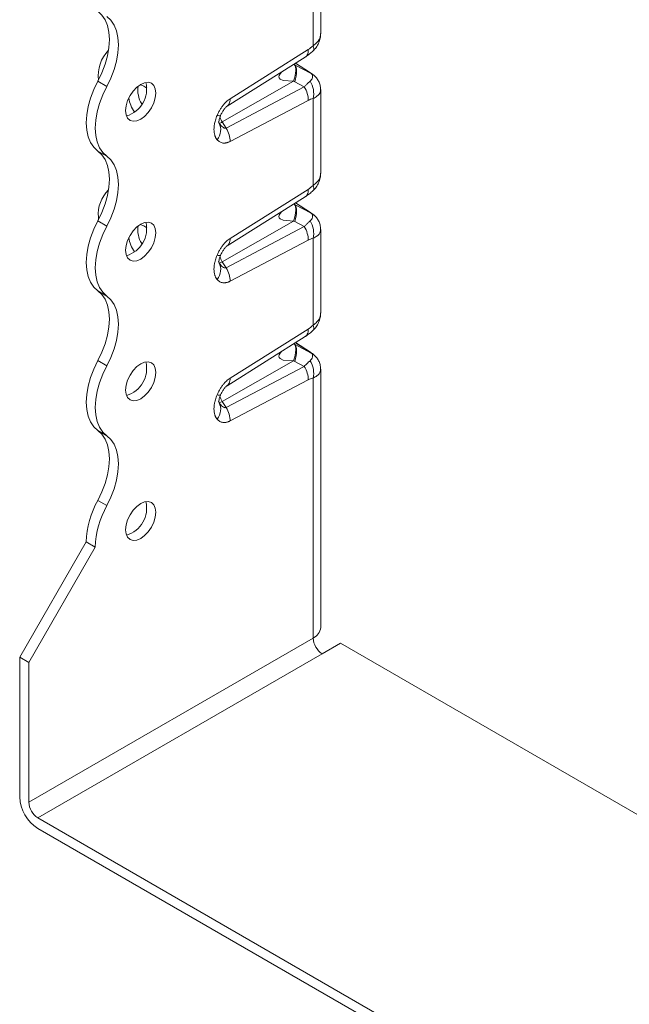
# Model space of a CAD drawing. Header units: millimetres. Extents: x 0 to 210, y 0 to 297.
# Tile 3 of 9: x 135 to 171, y 55 to 113. Entities that reach past the tile are written whole.
import ezdxf

# ---------------------------------------------------------------- set-up
doc = ezdxf.new("R2010")
doc.units = ezdxf.units.MM

msp = doc.modelspace()

# ---------------------------------------------------------------- linework, layer by layer
at = {"color": 7, "linetype": 'Continuous', "lineweight": 15}
for p, q in [((153.054, 112.123), (153.054, 117.019)), ((152.614, 111.421), (152.614, 116.496)), ((147.759, 108.321), (152.325, 111.19)), ((147.584, 107.883), (152.153, 110.753)), ((152.147, 110.756), (152.169, 110.771)), ((151.517, 110.31), (151.485, 110.334)), ((151.56, 110.284), (151.485, 110.334)), ((152.501, 109.792), (151.56, 110.284)), ((151.585, 110.396), (152.396, 109.866)), ((152.458, 109.835), (151.591, 110.4)), ((140.031, 109.348), (140.562, 109.042)), ((147.301, 106.964), (151.471, 109.341)), ((151.471, 109.341), (151.539, 109.304)), ((152.396, 109.866), (152.451, 109.832)), ((152.451, 109.832), (152.47, 109.82)), ((152.652, 109.691), (152.501, 109.792)), ((152.096, 109.013), (147.53, 106.609)), ((151.539, 109.304), (152.096, 109.013)), ((153.054, 103.957), (153.054, 108.853)), ((152.325, 108.228), (147.759, 105.824)), ((152.614, 103.256), (152.614, 108.33)), ((147.607, 107.905), (147.58, 107.888)), ((147.075, 106.974), (147.124, 106.879)), ((147.53, 106.609), (147.301, 106.964)), ((140.031, 105.265), (140.562, 104.959)), ((147.759, 100.156), (152.325, 103.025)), ((147.584, 99.718), (152.153, 102.588)), ((152.147, 102.591), (152.169, 102.605)), ((151.517, 102.145), (151.485, 102.168)), ((151.56, 102.118), (151.485, 102.168)), ((152.501, 101.627), (151.56, 102.118)), ((151.585, 102.231), (152.396, 101.701)), ((152.458, 101.669), (151.591, 102.235)), ((140.063, 101.403), (140.063, 101.243)), ((152.396, 101.701), (152.451, 101.667)), ((152.451, 101.667), (152.47, 101.655)), ((152.652, 101.526), (152.501, 101.627)), ((140.031, 101.183), (140.562, 100.876)), ((147.301, 98.798), (151.471, 101.175)), ((152.096, 100.847), (147.53, 98.443)), ((151.471, 101.175), (151.539, 101.139)), ((151.539, 101.139), (152.096, 100.847)), ((152.614, 95.09), (152.614, 100.165)), ((153.054, 95.792), (153.054, 100.688)), ((147.607, 99.74), (147.58, 99.723)), ((152.325, 100.062), (147.759, 97.658)), ((147.075, 98.809), (147.124, 98.714)), ((147.53, 98.443), (147.301, 98.798)), ((140.031, 97.1), (140.562, 96.794)), ((147.584, 91.552), (152.153, 94.422)), ((147.759, 91.991), (152.325, 94.859)), ((152.147, 94.426), (152.169, 94.44)), ((151.517, 93.979), (151.485, 94.003)), ((151.56, 93.953), (151.485, 94.003)), ((152.501, 93.461), (151.56, 93.953)), ((151.585, 94.065), (152.396, 93.536)), ((152.458, 93.504), (151.591, 94.07)), ((152.396, 93.536), (152.451, 93.502)), ((152.451, 93.502), (152.47, 93.489)), ((152.652, 93.36), (152.501, 93.461)), ((140.031, 93.017), (140.562, 92.711)), ((147.301, 90.633), (151.471, 93.01)), ((152.096, 92.682), (147.53, 90.278)), ((151.471, 93.01), (151.539, 92.973)), ((151.539, 92.973), (152.096, 92.682)), ((153.054, 77.418), (153.054, 92.522)), ((147.607, 91.574), (147.58, 91.557)), ((152.325, 91.897), (147.759, 89.493)), ((152.614, 76.806), (152.614, 91.999)), ((147.075, 90.643), (147.124, 90.548)), ((147.53, 90.278), (147.301, 90.633)), ((140.031, 88.935), (140.562, 88.628)), ((140.031, 84.852), (140.562, 84.546)), ((135.467, 75.685), (139.356, 82.421)), ((139.356, 82.421), (139.886, 82.115)), ((139.886, 82.115), (135.997, 75.378)), ((152.614, 76.806), (135.997, 67.213)), ((154.205, 76.5), (153.145, 75.887)), ((175.849, 64.005), (154.205, 76.5)), ((135.467, 75.685), (135.997, 75.378)), ((135.467, 75.685), (135.467, 67.519)), ((135.997, 67.213), (135.997, 75.378)), ((153.145, 75.887), (136.528, 66.294)), ((170.822, 46.497), (136.528, 66.294)), ((136.528, 65.682), (170.822, 45.884))]:
    msp.add_line(p, q, dxfattribs=at)
at = {"color": 7, "linetype": 'Continuous', "lineweight": 15, "flags": 128}
for points in [[(140.031, 109.348), (140.267, 109.838), (140.456, 110.337), (140.594, 110.833), (140.678, 111.318), (140.707, 111.779), (140.678, 112.208), (140.594, 112.596), (140.456, 112.933), (140.267, 113.213), (140.031, 113.431)], [(140.562, 113.125), (140.798, 112.907), (140.987, 112.627), (141.125, 112.289), (141.209, 111.902), (141.237, 111.473), (141.209, 111.011), (141.125, 110.527), (140.987, 110.03), (140.798, 109.532), (140.562, 109.042)], [(140.031, 105.265), (139.795, 105.483), (139.606, 105.763), (139.468, 106.101), (139.384, 106.488), (139.356, 106.917), (139.384, 107.378), (139.468, 107.863), (139.606, 108.36), (139.795, 108.858), (140.031, 109.348)], [(150.783, 109.893), (150.68, 109.778), (150.633, 109.687), (150.618, 109.605), (150.633, 109.534), (150.679, 109.473), (150.866, 109.383), (151.471, 109.341), (151.471, 109.341)], [(140.562, 109.042), (140.326, 108.552), (140.137, 108.053), (139.999, 107.557), (139.915, 107.072), (139.886, 106.611), (139.915, 106.182), (139.999, 105.794), (140.137, 105.457), (140.326, 105.177), (140.562, 104.959)], [(141.654, 107.631), (141.684, 107.913), (141.773, 108.21), (141.913, 108.502), (142.096, 108.77), (142.309, 108.995), (142.538, 109.162), (142.767, 109.259), (142.98, 109.281), (143.163, 109.224), (143.304, 109.094), (143.392, 108.899), (143.422, 108.652), (143.392, 108.37), (143.304, 108.073), (143.163, 107.781), (142.98, 107.513), (142.767, 107.288), (142.538, 107.121), (142.309, 107.024), (142.096, 107.002), (141.913, 107.059), (141.773, 107.189), (141.684, 107.384), (141.654, 107.631)], [(142.513, 109.148), (142.715, 109.058), (142.891, 108.936)], [(140.031, 101.183), (140.267, 101.673), (140.456, 102.171), (140.594, 102.668), (140.678, 103.152), (140.707, 103.614), (140.678, 104.043), (140.594, 104.43), (140.456, 104.768), (140.267, 105.048), (140.031, 105.265)], [(140.562, 104.959), (140.798, 104.742), (140.987, 104.461), (141.125, 104.124), (141.209, 103.737), (141.237, 103.308), (141.209, 102.846), (141.125, 102.362), (140.987, 101.865), (140.798, 101.366), (140.562, 100.876)], [(150.783, 101.727), (150.68, 101.612), (150.633, 101.521), (150.618, 101.44), (150.633, 101.368), (150.679, 101.307), (150.866, 101.217), (151.471, 101.175), (151.471, 101.175)], [(140.031, 97.1), (139.795, 97.317), (139.606, 97.598), (139.468, 97.935), (139.384, 98.322), (139.356, 98.752), (139.384, 99.213), (139.468, 99.697), (139.606, 100.194), (139.795, 100.693), (140.031, 101.183)], [(140.562, 100.876), (140.326, 100.387), (140.137, 99.888), (139.999, 99.391), (139.915, 98.907), (139.886, 98.445), (139.915, 98.016), (139.999, 97.629), (140.137, 97.292), (140.326, 97.011), (140.562, 96.794)], [(141.654, 99.466), (141.684, 99.747), (141.773, 100.045), (141.913, 100.337), (142.096, 100.605), (142.309, 100.83), (142.538, 100.997), (142.767, 101.094), (142.98, 101.115), (143.163, 101.059), (143.304, 100.928), (143.392, 100.733), (143.422, 100.486), (143.392, 100.205), (143.304, 99.908), (143.163, 99.615), (142.98, 99.347), (142.767, 99.122), (142.538, 98.955), (142.309, 98.858), (142.096, 98.837), (141.913, 98.894), (141.773, 99.024), (141.684, 99.219), (141.654, 99.466)], [(142.513, 100.982), (142.715, 100.893), (142.891, 100.77)], [(140.031, 93.017), (140.267, 93.507), (140.456, 94.006), (140.594, 94.503), (140.678, 94.987), (140.707, 95.448), (140.678, 95.877), (140.594, 96.265), (140.456, 96.602), (140.267, 96.883), (140.031, 97.1)], [(140.562, 96.794), (140.798, 96.576), (140.987, 96.296), (141.125, 95.959), (141.209, 95.571), (141.237, 95.142), (141.209, 94.681), (141.125, 94.196), (140.987, 93.7), (140.798, 93.201), (140.562, 92.711)], [(150.783, 93.562), (150.68, 93.447), (150.633, 93.356), (150.618, 93.274), (150.633, 93.203), (150.679, 93.142), (150.866, 93.052), (151.471, 93.01), (151.471, 93.01)], [(140.031, 88.935), (139.795, 89.152), (139.606, 89.432), (139.468, 89.77), (139.384, 90.157), (139.356, 90.586), (139.384, 91.048), (139.468, 91.532), (139.606, 92.029), (139.795, 92.527), (140.031, 93.017)], [(140.562, 92.711), (140.326, 92.221), (140.137, 91.723), (139.999, 91.226), (139.915, 90.742), (139.886, 90.28), (139.915, 89.851), (139.999, 89.464), (140.137, 89.126), (140.326, 88.846), (140.562, 88.628)], [(141.654, 91.3), (141.684, 91.582), (141.773, 91.879), (141.913, 92.172), (142.096, 92.44), (142.309, 92.665), (142.538, 92.831), (142.767, 92.929), (142.98, 92.95), (143.163, 92.893), (143.304, 92.763), (143.392, 92.568), (143.422, 92.321), (143.392, 92.039), (143.304, 91.742), (143.163, 91.45), (142.98, 91.182), (142.767, 90.957), (142.538, 90.79), (142.309, 90.693), (142.096, 90.672), (141.913, 90.728), (141.773, 90.858), (141.684, 91.054), (141.654, 91.3)], [(140.031, 84.852), (140.267, 85.342), (140.456, 85.84), (140.594, 86.337), (140.678, 86.821), (140.707, 87.283), (140.678, 87.712), (140.594, 88.099), (140.456, 88.437), (140.267, 88.717), (140.031, 88.935)], [(140.562, 88.628), (140.798, 88.411), (140.987, 88.131), (141.125, 87.793), (141.209, 87.406), (141.237, 86.977), (141.209, 86.515), (141.125, 86.031), (140.987, 85.534), (140.798, 85.036), (140.562, 84.546)], [(141.654, 83.135), (141.684, 83.417), (141.773, 83.714), (141.913, 84.006), (142.096, 84.274), (142.309, 84.499), (142.538, 84.666), (142.767, 84.763), (142.98, 84.784), (143.163, 84.728), (143.304, 84.598), (143.392, 84.402), (143.422, 84.156), (143.392, 83.874), (143.304, 83.577), (143.163, 83.284), (142.98, 83.016), (142.767, 82.791), (142.538, 82.625), (142.309, 82.527), (142.096, 82.506), (141.913, 82.563), (141.773, 82.693), (141.684, 82.888), (141.654, 83.135)]]:
    msp.add_lwpolyline(points, dxfattribs=at)
at = {"color": 7, "linetype": 'Continuous', "lineweight": 15}
for centre, radius, start, end in [((142.206, 109.66), 2.154, 136.02988, 186.55141), ((141.24, 108.891), 1.645, 286.50732, 13.49805), ((143.956, 108.847), 1.589, 172.49112, 211.152), ((143.793, 108.669), 1.973, 188.68352, 214.85578), ((148.188, 107.541), 1.059, 195.48169, 213.07641), ((146.906, 107.564), 0.719, 287.70959, 303.36807), ((142.064, 101.56), 2.007, 134.5481, 184.49226), ((141.24, 100.726), 1.645, 286.50732, 13.49805), ((143.956, 100.682), 1.589, 172.49112, 211.152), ((143.793, 100.504), 1.973, 188.68352, 214.85578), ((148.188, 99.376), 1.059, 195.48169, 213.07641), ((146.906, 99.398), 0.719, 287.70959, 303.36807), ((141.24, 92.56), 1.645, 286.50732, 13.49805), ((148.188, 91.211), 1.059, 195.48169, 213.07641), ((146.906, 91.233), 0.719, 287.70959, 303.36807), ((144.665, 82.255), 5.312, 150.73807, 178.21779), ((141.24, 84.395), 1.645, 286.50732, 13.49805), ((145.195, 81.949), 5.312, 150.73807, 178.21779), ((152.303, 77.493), 0.754, 294.37466, 354.3052), ((153.766, 76.858), 1.153, 182.60548, 237.39452), ((137.77, 67.624), 2.305, 182.60548, 237.39452), ((137.149, 67.265), 1.153, 182.60548, 237.39452)]:
    msp.add_arc(centre, radius, start, end, dxfattribs=at)
for points, knots in [([(152.598, 111.107), (152.664, 111.176), (152.8, 111.32), (152.945, 111.576), (153.039, 111.853), (153.049, 112.044), (153.053, 112.138)], [0, 0, 0, 0, 0.24083, 0.496394, 0.753478, 1, 1, 1, 1]), ([(152.614, 111.421), (152.693, 111.484), (152.888, 111.64), (153.036, 111.887), (153.045, 112.062), (153.048, 112.123)], [0, 0, 0, 0, 0.309519, 0.761395, 1, 1, 1, 1]), ([(152.169, 110.771), (152.179, 110.776), (152.224, 110.802), (152.276, 110.887), (152.323, 111.021), (152.324, 111.134), (152.325, 111.19)], [0, 0, 0, 0, 0.085798, 0.390532, 0.695266, 1, 1, 1, 1]), ([(152.172, 110.766), (152.25, 110.82), (152.391, 110.916), (152.535, 111.049), (152.598, 111.107)], [0, 0, 0, 0, 0.559663, 1, 1, 1, 1]), ([(152.614, 111.421), (152.629, 111.366), (152.657, 111.257), (152.644, 111.153), (152.605, 111.123), (152.592, 111.114)], [0, 0, 0, 0, 0.403214, 0.806293, 1, 1, 1, 1]), ([(151.56, 110.284), (151.623, 110.216), (151.654, 110.092), (151.647, 109.755), (151.608, 109.542), (151.539, 109.304)], [0, 0, 0, 0, 0.5, 0.5, 1, 1, 1, 1]), ([(152.096, 109.013), (152.115, 109.033), (152.152, 109.075), (152.208, 109.134), (152.265, 109.191), (152.322, 109.245), (152.379, 109.297), (152.416, 109.327), (152.435, 109.343)], [0, 0, 0, 0, 0.155959, 0.316112, 0.480529, 0.649277, 0.822415, 1, 1, 1, 1]), ([(152.501, 109.792), (152.545, 109.752), (152.571, 109.702), (152.584, 109.596), (152.573, 109.541), (152.533, 109.455), (152.513, 109.422), (152.471, 109.375), (152.454, 109.358), (152.435, 109.343)], [0, 0, 0, 0, 0.0439295, 0.0439295, 0.0835279, 0.0835279, 0.1082769, 0.1082769, 0.123745, 0.123745, 0.123745, 0.123745]), ([(152.614, 108.33), (152.654, 108.493), (152.663, 108.859), (152.529, 109.202), (152.435, 109.343)], [0.0000054, 0.0000054, 0.0000054, 0.0000054, 0.5, 1, 1, 1, 1]), ([(152.653, 109.693), (152.626, 109.714), (152.575, 109.755), (152.506, 109.801), (152.473, 109.824)], [0, 0, 0, 0, 0.51208, 1, 1, 1, 1]), ([(153.053, 108.865), (153.046, 108.95), (153.033, 109.116), (152.941, 109.344), (152.816, 109.541), (152.705, 109.644), (152.652, 109.693)], [0, 0, 0, 0, 0.2703591, 0.5300215, 0.7745673, 1, 1, 1, 1]), ([(152.325, 108.228), (152.33, 108.349), (152.311, 108.483), (152.233, 108.754), (152.172, 108.889), (152.096, 109.013)], [0, 0, 0, 0, 0.5, 0.5, 1, 1, 1, 1]), ([(153.05, 108.866), (153.047, 108.814), (153.038, 108.673), (152.888, 108.479), (152.694, 108.373), (152.614, 108.33)], [0, 0, 0, 0, 0.254051, 0.696759, 1, 1, 1, 1]), ([(147, 107.344), (147.014, 107.375), (147.041, 107.436), (147.086, 107.526), (147.133, 107.613), (147.182, 107.697), (147.233, 107.778), (147.286, 107.855), (147.355, 107.947), (147.44, 108.05), (147.544, 108.156), (147.65, 108.249), (147.723, 108.297), (147.759, 108.321)], [0, 0, 0, 0, 0.078857, 0.155881, 0.23132, 0.305439, 0.378517, 0.450844, 0.522721, 0.645671, 0.764906, 0.882346, 1, 1, 1, 1]), ([(147.759, 108.321), (147.758, 108.265), (147.756, 108.152), (147.709, 108.019), (147.658, 107.935), (147.616, 107.91), (147.607, 107.905)], [0, 0, 0, 0, 0.3089614, 0.6179229, 0.9268843, 1, 1, 1, 1]), ([(147.207, 107.346), (147.234, 107.404), (147.288, 107.521), (147.391, 107.685), (147.487, 107.802), (147.561, 107.869), (147.591, 107.889), (147.606, 107.898)], [0, 0, 0, 0, 0.256039, 0.515108, 0.762627, 0.881527, 1, 1, 1, 1]), ([(147, 105.925), (146.99, 105.937), (146.971, 105.96), (146.944, 105.999), (146.92, 106.041), (146.899, 106.086), (146.88, 106.135), (146.853, 106.218), (146.826, 106.347), (146.816, 106.529), (146.827, 106.723), (146.857, 106.904), (146.898, 107.066), (146.943, 107.206), (146.981, 107.298), (147, 107.344)], [0, 0, 0, 0, 0.041401, 0.082775, 0.12424, 0.165912, 0.207905, 0.250332, 0.374204, 0.500202, 0.626277, 0.750184, 0.834684, 0.917651, 1, 1, 1, 1]), ([(147, 107.344), (147.048, 107.336), (147.145, 107.321), (147.208, 107.329), (147.204, 107.35), (147.203, 107.354)], [0, 0, 0, 0, 0.452213, 0.904219, 1, 1, 1, 1]), ([(147.088, 106.957), (147.092, 106.958), (147.102, 106.96), (147.113, 107.043), (147.139, 107.169), (147.187, 107.293), (147.209, 107.351)], [0, 0, 0, 0, 0.172827, 0.471541, 0.750062, 1, 1, 1, 1]), ([(147.53, 106.609), (147.529, 106.608), (147.528, 106.608), (147.512, 106.601), (147.494, 106.598), (147.457, 106.598), (147.438, 106.602), (147.384, 106.621), (147.349, 106.642), (147.254, 106.719), (147.19, 106.788), (147.126, 106.877), (147.125, 106.878), (147.124, 106.879)], [-0.8457918, -0.8457918, -0.8457918, -0.8457918, -0.8399668, -0.8399668, -0.709504, -0.709504, -0.5790412, -0.5790412, -0.3703007, -0.3703007, -0.0363158, -0.0363158, -0.0320742, -0.0320742, -0.0320742, -0.0320742]), ([(147.759, 105.824), (147.741, 105.815), (147.704, 105.796), (147.651, 105.775), (147.597, 105.757), (147.545, 105.743), (147.493, 105.735), (147.442, 105.73), (147.391, 105.73), (147.325, 105.736), (147.245, 105.754), (147.156, 105.794), (147.073, 105.85), (147.024, 105.9), (147, 105.925)], [0, 0, 0, 0, 0.058964, 0.117635, 0.176265, 0.235106, 0.294408, 0.354415, 0.415363, 0.477477, 0.603405, 0.731454, 0.863177, 1, 1, 1, 1]), ([(152.598, 102.942), (152.664, 103.011), (152.8, 103.154), (152.945, 103.411), (153.039, 103.688), (153.049, 103.879), (153.053, 103.973)], [0, 0, 0, 0, 0.24083, 0.496394, 0.753478, 1, 1, 1, 1]), ([(152.614, 103.256), (152.693, 103.319), (152.888, 103.474), (153.036, 103.721), (153.045, 103.897), (153.048, 103.958)], [0, 0, 0, 0, 0.309519, 0.761395, 1, 1, 1, 1]), ([(152.169, 102.605), (152.179, 102.611), (152.224, 102.636), (152.276, 102.722), (152.323, 102.856), (152.324, 102.968), (152.325, 103.025)], [0, 0, 0, 0, 0.085798, 0.390532, 0.695266, 1, 1, 1, 1]), ([(152.614, 103.256), (152.629, 103.201), (152.657, 103.091), (152.644, 102.988), (152.605, 102.958), (152.592, 102.948)], [0, 0, 0, 0, 0.403214, 0.806293, 1, 1, 1, 1]), ([(152.172, 102.601), (152.25, 102.655), (152.391, 102.75), (152.535, 102.883), (152.598, 102.942)], [0, 0, 0, 0, 0.559663, 1, 1, 1, 1]), ([(151.56, 102.118), (151.623, 102.051), (151.654, 101.927), (151.647, 101.59), (151.608, 101.377), (151.539, 101.139)], [0, 0, 0, 0, 0.5, 0.5, 1, 1, 1, 1]), ([(152.501, 101.627), (152.545, 101.587), (152.571, 101.537), (152.584, 101.431), (152.573, 101.375), (152.533, 101.289), (152.513, 101.257), (152.471, 101.21), (152.454, 101.193), (152.435, 101.178)], [0, 0, 0, 0, 0.0439295, 0.0439295, 0.0835279, 0.0835279, 0.1082769, 0.1082769, 0.123745, 0.123745, 0.123745, 0.123745]), ([(152.653, 101.527), (152.626, 101.548), (152.575, 101.59), (152.506, 101.636), (152.473, 101.658)], [0, 0, 0, 0, 0.51208, 1, 1, 1, 1]), ([(153.053, 100.7), (153.046, 100.784), (153.033, 100.951), (152.941, 101.179), (152.816, 101.375), (152.705, 101.478), (152.652, 101.528)], [0, 0, 0, 0, 0.270359, 0.530021, 0.774567, 1, 1, 1, 1]), ([(152.096, 100.847), (152.115, 100.868), (152.152, 100.91), (152.208, 100.969), (152.265, 101.026), (152.322, 101.08), (152.379, 101.131), (152.416, 101.162), (152.435, 101.178)], [0, 0, 0, 0, 0.155959, 0.316112, 0.480529, 0.649277, 0.822415, 1, 1, 1, 1]), ([(152.325, 100.062), (152.33, 100.184), (152.311, 100.318), (152.233, 100.588), (152.172, 100.724), (152.096, 100.847)], [0, 0, 0, 0, 0.5, 0.5, 1, 1, 1, 1]), ([(152.614, 100.165), (152.654, 100.327), (152.663, 100.693), (152.529, 101.036), (152.435, 101.178)], [0.0000054, 0.0000054, 0.0000054, 0.0000054, 0.5, 1, 1, 1, 1]), ([(153.05, 100.7), (153.047, 100.649), (153.038, 100.508), (152.888, 100.313), (152.694, 100.208), (152.614, 100.165)], [0, 0, 0, 0, 0.254051, 0.696759, 1, 1, 1, 1]), ([(147, 99.178), (147.014, 99.209), (147.041, 99.271), (147.086, 99.361), (147.133, 99.448), (147.182, 99.531), (147.233, 99.612), (147.286, 99.69), (147.355, 99.782), (147.44, 99.885), (147.544, 99.991), (147.65, 100.083), (147.723, 100.132), (147.759, 100.156)], [0, 0, 0, 0, 0.078857, 0.155881, 0.23132, 0.305439, 0.378517, 0.450844, 0.522721, 0.645671, 0.764906, 0.882346, 1, 1, 1, 1]), ([(147.759, 100.156), (147.758, 100.1), (147.756, 99.987), (147.709, 99.854), (147.658, 99.769), (147.616, 99.744), (147.607, 99.74)], [0, 0, 0, 0, 0.308961, 0.617923, 0.926884, 1, 1, 1, 1]), ([(147.207, 99.18), (147.234, 99.239), (147.288, 99.356), (147.391, 99.52), (147.487, 99.636), (147.561, 99.704), (147.591, 99.723), (147.606, 99.733)], [0, 0, 0, 0, 0.256039, 0.515108, 0.762627, 0.881527, 1, 1, 1, 1]), ([(147, 97.76), (146.99, 97.772), (146.971, 97.795), (146.944, 97.834), (146.92, 97.876), (146.899, 97.921), (146.88, 97.969), (146.853, 98.053), (146.826, 98.181), (146.816, 98.363), (146.827, 98.557), (146.857, 98.739), (146.898, 98.901), (146.943, 99.04), (146.981, 99.132), (147, 99.178)], [0, 0, 0, 0, 0.041401, 0.082775, 0.12424, 0.165912, 0.207905, 0.250332, 0.374204, 0.500202, 0.626277, 0.750184, 0.834684, 0.917651, 1, 1, 1, 1]), ([(147, 99.178), (147.048, 99.171), (147.145, 99.156), (147.208, 99.164), (147.204, 99.185), (147.203, 99.189)], [0, 0, 0, 0, 0.452213, 0.904219, 1, 1, 1, 1]), ([(147.088, 98.792), (147.092, 98.793), (147.102, 98.794), (147.113, 98.877), (147.139, 99.003), (147.187, 99.127), (147.209, 99.186)], [0, 0, 0, 0, 0.172827, 0.471541, 0.750062, 1, 1, 1, 1]), ([(147.53, 98.443), (147.529, 98.443), (147.528, 98.443), (147.512, 98.436), (147.494, 98.432), (147.457, 98.433), (147.438, 98.437), (147.384, 98.456), (147.349, 98.477), (147.254, 98.553), (147.19, 98.623), (147.126, 98.711), (147.125, 98.713), (147.124, 98.714)], [-0.8457918, -0.8457918, -0.8457918, -0.8457918, -0.8399668, -0.8399668, -0.709504, -0.709504, -0.5790412, -0.5790412, -0.3703007, -0.3703007, -0.0363158, -0.0363158, -0.0320742, -0.0320742, -0.0320742, -0.0320742]), ([(147.759, 97.658), (147.741, 97.649), (147.704, 97.631), (147.651, 97.609), (147.597, 97.591), (147.545, 97.578), (147.493, 97.569), (147.442, 97.565), (147.391, 97.565), (147.325, 97.571), (147.245, 97.589), (147.156, 97.629), (147.073, 97.685), (147.024, 97.735), (147, 97.76)], [0, 0, 0, 0, 0.0589642, 0.1176352, 0.1762649, 0.2351059, 0.2944079, 0.3544152, 0.4153632, 0.4774768, 0.6034046, 0.7314538, 0.8631766, 1, 1, 1, 1]), ([(152.598, 94.776), (152.664, 94.846), (152.8, 94.989), (152.945, 95.246), (153.039, 95.523), (153.049, 95.714), (153.053, 95.807)], [0, 0, 0, 0, 0.24083, 0.496394, 0.753478, 1, 1, 1, 1]), ([(152.614, 95.09), (152.693, 95.154), (152.888, 95.309), (153.036, 95.556), (153.045, 95.732), (153.048, 95.792)], [0, 0, 0, 0, 0.309519, 0.761395, 1, 1, 1, 1]), ([(152.614, 95.09), (152.629, 95.036), (152.657, 94.926), (152.644, 94.822), (152.605, 94.792), (152.592, 94.783)], [0, 0, 0, 0, 0.403214, 0.806293, 1, 1, 1, 1]), ([(152.169, 94.44), (152.179, 94.445), (152.224, 94.471), (152.276, 94.557), (152.323, 94.69), (152.324, 94.803), (152.325, 94.859)], [0, 0, 0, 0, 0.085798, 0.390532, 0.695266, 1, 1, 1, 1]), ([(152.172, 94.436), (152.25, 94.489), (152.391, 94.585), (152.535, 94.718), (152.598, 94.776)], [0, 0, 0, 0, 0.559663, 1, 1, 1, 1]), ([(151.56, 93.953), (151.623, 93.885), (151.654, 93.762), (151.647, 93.424), (151.608, 93.211), (151.539, 92.973)], [0, 0, 0, 0, 0.5, 0.5, 1, 1, 1, 1]), ([(152.501, 93.461), (152.545, 93.421), (152.571, 93.371), (152.584, 93.265), (152.573, 93.21), (152.533, 93.124), (152.513, 93.092), (152.471, 93.044), (152.454, 93.027), (152.435, 93.012)], [0, 0, 0, 0, 0.0439295, 0.0439295, 0.0835279, 0.0835279, 0.1082769, 0.1082769, 0.123745, 0.123745, 0.123745, 0.123745]), ([(152.653, 93.362), (152.626, 93.383), (152.575, 93.424), (152.506, 93.47), (152.473, 93.493)], [0, 0, 0, 0, 0.51208, 1, 1, 1, 1]), ([(153.053, 92.534), (153.046, 92.619), (153.033, 92.785), (152.941, 93.013), (152.816, 93.21), (152.705, 93.313), (152.652, 93.362)], [0, 0, 0, 0, 0.270359, 0.530021, 0.774567, 1, 1, 1, 1]), ([(152.435, 93.012), (152.378, 92.966), (152.318, 92.913), (152.205, 92.801), (152.151, 92.743), (152.096, 92.682)], [0.6313831, 0.6313831, 0.6313831, 0.6313831, 0.793433, 0.793433, 0.9376815, 0.9376815, 0.9376815, 0.9376815]), ([(152.325, 91.897), (152.33, 92.018), (152.311, 92.153), (152.233, 92.423), (152.172, 92.558), (152.096, 92.682)], [0, 0, 0, 0, 0.5, 0.5, 1, 1, 1, 1]), ([(153.05, 92.535), (153.047, 92.483), (153.038, 92.342), (152.888, 92.148), (152.694, 92.042), (152.614, 91.999)], [0, 0, 0, 0, 0.254051, 0.696759, 1, 1, 1, 1]), ([(147, 91.013), (147.014, 91.044), (147.041, 91.105), (147.086, 91.195), (147.133, 91.282), (147.182, 91.366), (147.233, 91.447), (147.286, 91.524), (147.355, 91.617), (147.44, 91.719), (147.544, 91.825), (147.65, 91.918), (147.723, 91.966), (147.759, 91.991)], [0, 0, 0, 0, 0.078857, 0.155881, 0.2313203, 0.3054394, 0.3785171, 0.4508442, 0.5227206, 0.645671, 0.764906, 0.8823462, 1, 1, 1, 1]), ([(147.207, 91.015), (147.234, 91.073), (147.288, 91.191), (147.391, 91.355), (147.487, 91.471), (147.561, 91.539), (147.591, 91.558), (147.606, 91.567)], [0, 0, 0, 0, 0.256039, 0.515108, 0.762627, 0.881527, 1, 1, 1, 1]), ([(147.759, 91.991), (147.758, 91.934), (147.756, 91.822), (147.709, 91.688), (147.658, 91.604), (147.616, 91.579), (147.607, 91.574)], [0, 0, 0, 0, 0.308961, 0.617923, 0.926884, 1, 1, 1, 1]), ([(147, 89.595), (146.99, 89.606), (146.971, 89.63), (146.944, 89.669), (146.92, 89.711), (146.899, 89.756), (146.88, 89.804), (146.853, 89.887), (146.826, 90.016), (146.816, 90.198), (146.827, 90.392), (146.857, 90.574), (146.898, 90.735), (146.943, 90.875), (146.981, 90.967), (147, 91.013)], [0, 0, 0, 0, 0.041401, 0.082775, 0.12424, 0.165912, 0.207905, 0.250332, 0.374204, 0.500202, 0.626277, 0.750184, 0.834684, 0.917651, 1, 1, 1, 1]), ([(147, 91.013), (147.048, 91.005), (147.145, 90.99), (147.208, 90.999), (147.204, 91.02), (147.203, 91.023)], [0, 0, 0, 0, 0.452213, 0.904219, 1, 1, 1, 1]), ([(147.088, 90.627), (147.092, 90.627), (147.102, 90.629), (147.113, 90.712), (147.139, 90.838), (147.187, 90.962), (147.209, 91.02)], [0, 0, 0, 0, 0.172827, 0.471541, 0.750062, 1, 1, 1, 1]), ([(147.53, 90.278), (147.529, 90.278), (147.528, 90.277), (147.512, 90.27), (147.494, 90.267), (147.457, 90.268), (147.438, 90.271), (147.384, 90.291), (147.349, 90.311), (147.254, 90.388), (147.19, 90.457), (147.126, 90.546), (147.125, 90.547), (147.124, 90.548)], [-0.8457918, -0.8457918, -0.8457918, -0.8457918, -0.8399668, -0.8399668, -0.709504, -0.709504, -0.5790412, -0.5790412, -0.3703007, -0.3703007, -0.0363158, -0.0363158, -0.0320742, -0.0320742, -0.0320742, -0.0320742]), ([(147.759, 89.493), (147.741, 89.484), (147.704, 89.466), (147.651, 89.444), (147.597, 89.426), (147.545, 89.413), (147.493, 89.404), (147.442, 89.399), (147.391, 89.399), (147.325, 89.405), (147.245, 89.424), (147.156, 89.463), (147.073, 89.519), (147.024, 89.569), (147, 89.595)], [0, 0, 0, 0, 0.058964, 0.117635, 0.176265, 0.235106, 0.294408, 0.354415, 0.415363, 0.477477, 0.603405, 0.731454, 0.863177, 1, 1, 1, 1])]:
    msp.add_open_spline(points, degree=3, knots=knots, dxfattribs=at)
for points in [[(152.614, 111.421), (152.514, 111.326), (152.417, 111.247), (152.325, 111.19)], [(151.471, 109.341), (151.547, 109.579), (151.636, 110.005), (151.579, 110.247), (151.517, 110.31)], [(151.56, 110.284), (151.546, 110.292), (151.532, 110.301), (151.517, 110.31)], [(152.396, 109.866), (152.44, 109.838), (152.476, 109.812), (152.501, 109.792)], [(152.325, 108.228), (152.417, 108.276), (152.514, 108.31), (152.614, 108.33)], [(147, 105.925), (147.11, 106.075), (147.254, 106.419), (147.198, 106.746), (147.124, 106.879)], [(147.759, 105.824), (147.763, 105.945), (147.727, 106.214), (147.606, 106.485), (147.53, 106.609)], [(152.614, 103.256), (152.514, 103.16), (152.417, 103.082), (152.325, 103.025)], [(151.471, 101.175), (151.547, 101.414), (151.636, 101.839), (151.579, 102.081), (151.517, 102.145)], [(151.56, 102.118), (151.546, 102.127), (151.532, 102.136), (151.517, 102.145)], [(152.396, 101.701), (152.44, 101.672), (152.476, 101.647), (152.501, 101.627)], [(152.325, 100.062), (152.417, 100.11), (152.514, 100.145), (152.614, 100.165)], [(147, 97.76), (147.11, 97.91), (147.254, 98.254), (147.198, 98.58), (147.124, 98.714)], [(147.759, 97.658), (147.763, 97.78), (147.727, 98.049), (147.606, 98.32), (147.53, 98.443)], [(152.614, 95.09), (152.514, 94.995), (152.417, 94.916), (152.325, 94.859)], [(151.471, 93.01), (151.547, 93.248), (151.636, 93.674), (151.579, 93.916), (151.517, 93.979)], [(151.56, 93.953), (151.546, 93.962), (151.532, 93.97), (151.517, 93.979)], [(152.396, 93.536), (152.44, 93.507), (152.476, 93.482), (152.501, 93.461)], [(152.435, 93.012), (152.529, 92.871), (152.663, 92.528), (152.654, 92.162), (152.614, 91.999)], [(152.325, 91.897), (152.417, 91.945), (152.514, 91.98), (152.614, 91.999)], [(147, 89.595), (147.11, 89.744), (147.254, 90.089), (147.198, 90.415), (147.124, 90.548)], [(147.759, 89.493), (147.763, 89.614), (147.727, 89.883), (147.606, 90.154), (147.53, 90.278)]]:
    msp.add_open_spline(points, degree=3, dxfattribs=at)

doc.saveas('drawing.dxf')
